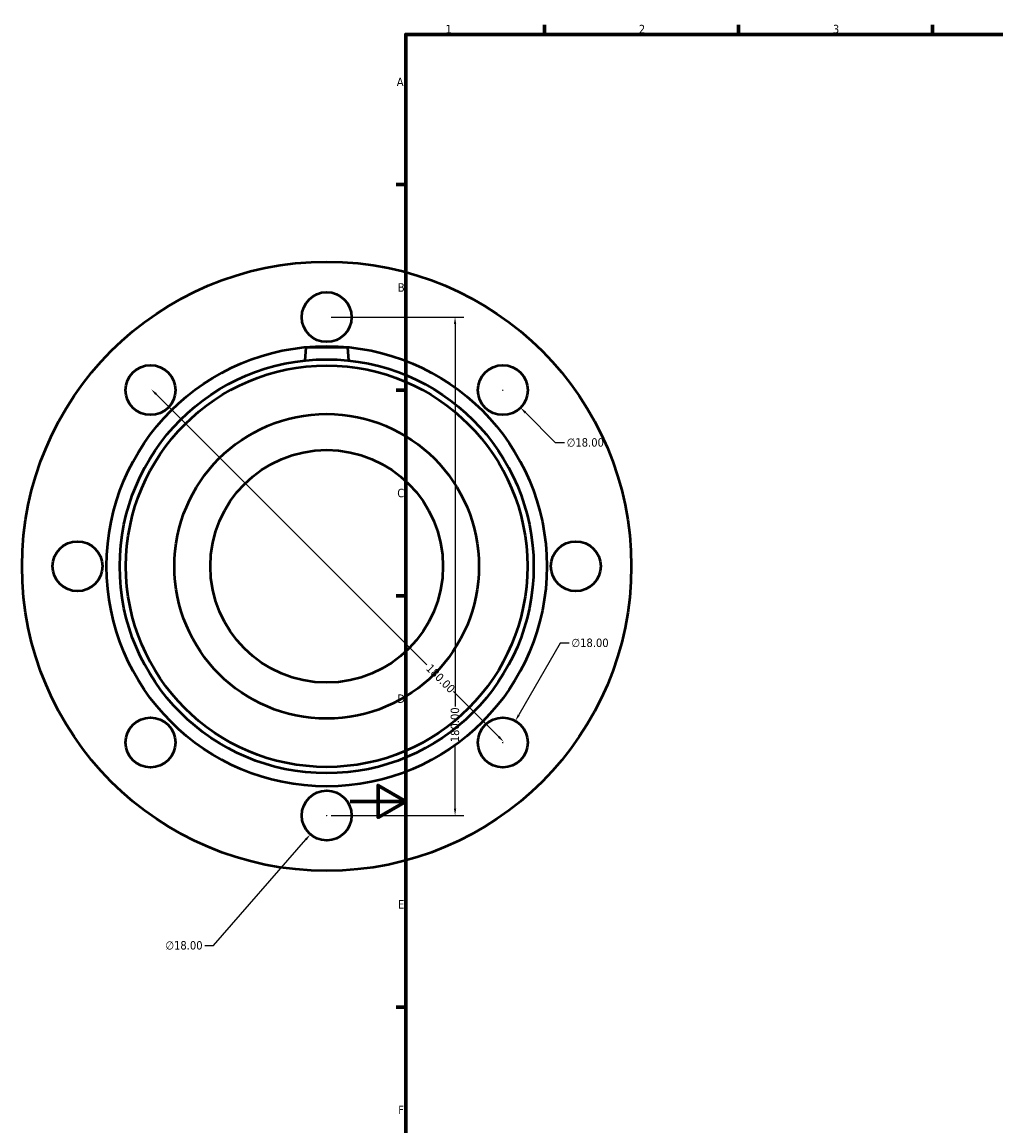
# Model space of a CAD drawing. Header units: millimetres. Extents: x -119 to 1111, y -665 to 1025.
# Tile 4 of 7: x -119 to 233, y 180 to 578. Entities that reach past the tile are written whole.
import ezdxf

# ---------------------------------------------------------------- set-up
doc = ezdxf.new("R2010")
doc.units = ezdxf.units.MM
for name, color, linetype, lineweight in [('Border (ANSI)', 7, 'Continuous', 70), ('Dimension (ANSI)', 7, 'Continuous', 25), ('Visible (ANSI)', 7, 'Continuous', 50)]:
    doc.layers.add(name, color=color, linetype=linetype, lineweight=lineweight)
doc.styles.add('Note Text (ANSI)', font='tahoma.ttf')
doc.dimstyles.new('Default - mm (ANSI)', dxfattribs={"dimtxt": 3.048, "dimasz": 2.5, "dimexe": 3.175, "dimexo": 1.6002, "dimgap": 0.8, "dimtad": 0, "dimtoh": 1, "dimrnd": 1e-08, "dimzin": 4, "dimdsep": 46, "dimtxsty": 'Note Text (ANSI)', "dimcen": 0.09, "dimdle": 10, "dimclrd": 256, "dimclre": 256, "dimclrt": 256, "dimadec": 1, "dimazin": 1, "dimtfac": 1, "dimtofl": 0, "dimtmove": 0, "dimatfit": 3, "dimfxl": 1, "dimtolj": 1, "dimtzin": 4, "dimlwd": -1, "dimlwe": -1, "dimarcsym": 0})

# ---------------------------------------------------------------- blocks, each defined once
blk = doc.blocks.new('Borders Default Border')
at = {"layer": 'Border (ANSI)'}
for p, q in [((70.08, 574), (70.08, 577.45)), ((140.17, 574), (140.17, 577.45)), ((210.25, 574), (210.25, 577.45)), ((20, 519.75), (16.55, 519.75)), ((20, 445.5), (16.55, 445.5)), ((20, 371.25), (16.55, 371.25)), ((20, 222.75), (16.55, 222.75))]:
    blk.add_line(p, q, dxfattribs=at)
at = {"layer": 'Border (ANSI)', "flags": 128}
for points in [[(20, 20), (20, 574), (821, 574), (821, 20), (20, 20)], [(0, 297), (20, 297), (10, 302.77), (10, 291.23), (20, 297)]]:
    blk.add_lwpolyline(points, dxfattribs=at)
at = {"layer": 'Border (ANSI)', "char_height": 3.05, "attachment_point": 7, "style": 'Note Text (ANSI)'}
for s, insert in [('1', (34.35, 574.4)), ('2', (104.2, 574.4)), ('3', (174.26, 574.34)), ('A', (16.78, 555.35)), ('B', (17.15, 481.1)), ('C', (16.95, 406.8)), ('D', (16.96, 332.6)), ('E', (17.21, 258.35)), ('F', (17.29, 184.1))]:
    blk.add_mtext(s, dxfattribs=dict(at, insert=insert))
blk = doc.blocks.new('*D8')
at = {"layer": 'Defpoints', "color": 0, "transparency": 16777216}
for p in [(-72.18, 445.57), (55.1, 318.29), (55.38, 318.57)]:
    blk.add_point(p, dxfattribs=at)
at = {"layer": 'Dimension (ANSI)', "transparency": 16777216}
for p, q in [((-70.13, 444.08), (27.57, 346.39)), ((53.62, 320.34), (37.24, 336.72))]:
    blk.add_line(p, q, dxfattribs=at)
for points in [[(-69.83, 444.38), (-70.42, 443.79), (-71.9, 445.85)], [(53.91, 320.64), (53.32, 320.05), (55.38, 318.57)]]:
    blk.add_solid(points, dxfattribs=at)
at = {"layer": 'Dimension (ANSI)', "transparency": 16777216, "insert": (29.26, 346.95), "char_height": 3.048, "attachment_point": 1, "rotation": 315, "style": 'Note Text (ANSI)'}
blk.add_mtext('\\A1;180.00', dxfattribs=at)
blk = doc.blocks.new('*D9')
at = {"layer": 'Defpoints', "color": 0, "transparency": 16777216}
for p in [(-8.54, 471.93), (-8.54, 291.93), (37.82, 291.93)]:
    blk.add_point(p, dxfattribs=at)
at = {"layer": 'Dimension (ANSI)', "transparency": 16777216}
for p, q in [((-6.94, 471.93), (41, 471.93)), ((37.82, 469.43), (37.82, 331.27)), ((37.82, 294.43), (37.82, 317.59)), ((-6.94, 291.93), (41, 291.93))]:
    blk.add_line(p, q, dxfattribs=at)
for points in [[(37.41, 469.43), (38.24, 469.43), (37.82, 471.93)], [(37.41, 294.43), (38.24, 294.43), (37.82, 291.93)]]:
    blk.add_solid(points, dxfattribs=at)
at = {"layer": 'Dimension (ANSI)', "transparency": 16777216, "insert": (36.23, 318.39), "char_height": 3.048, "attachment_point": 1, "rotation": 90, "style": 'Note Text (ANSI)'}
blk.add_mtext('\\A1;180.00', dxfattribs=at)
blk = doc.blocks.new('*D16')
at = {"layer": 'Defpoints', "color": 0, "transparency": 16777216}
for p in [(48.73, 451.93), (61.46, 439.2)]:
    blk.add_point(p, dxfattribs=at)
at = {"layer": 'Dimension (ANSI)', "transparency": 16777216}
for p, q in [((55.01, 445.57), (55.19, 445.57)), ((55.1, 445.48), (55.1, 445.66)), ((74.12, 426.54), (63.23, 437.44)), ((77.34, 426.54), (74.12, 426.54))]:
    blk.add_line(p, q, dxfattribs=at)
blk.add_solid([(63.52, 437.73), (62.94, 437.14), (61.46, 439.2)], dxfattribs=at)
at = {"layer": 'Dimension (ANSI)', "transparency": 16777216, "insert": (78.14, 428.18), "char_height": 3.048, "attachment_point": 1, "style": 'Note Text (ANSI)'}
blk.add_mtext('\\A1;∅18.00', dxfattribs=at)
blk = doc.blocks.new('*D17')
at = {"layer": 'Defpoints', "color": 0, "transparency": 16777216}
for p in [(59.6, 326.08), (50.6, 310.49)]:
    blk.add_point(p, dxfattribs=at)
at = {"layer": 'Dimension (ANSI)', "transparency": 16777216}
for p, q in [((75.83, 354.19), (60.85, 328.25)), ((79.05, 354.19), (75.83, 354.19)), ((55.01, 318.29), (55.19, 318.29)), ((55.1, 318.2), (55.1, 318.38))]:
    blk.add_line(p, q, dxfattribs=at)
blk.add_solid([(60.49, 328.46), (61.21, 328.04), (59.6, 326.08)], dxfattribs=at)
at = {"layer": 'Dimension (ANSI)', "transparency": 16777216, "insert": (79.85, 355.83), "char_height": 3.048, "attachment_point": 1, "style": 'Note Text (ANSI)'}
blk.add_mtext('\\A1;∅18.00', dxfattribs=at)
blk = doc.blocks.new('*D18')
at = {"layer": 'Defpoints', "color": 0, "transparency": 16777216}
for p in [(-2.64, 298.72), (-14.44, 285.13)]:
    blk.add_point(p, dxfattribs=at)
at = {"layer": 'Dimension (ANSI)', "transparency": 16777216}
for p, q in [((-8.63, 291.93), (-8.45, 291.93)), ((-8.54, 291.84), (-8.54, 292.02)), ((-49.38, 244.93), (-16.08, 283.25)), ((-52.6, 244.93), (-49.38, 244.93))]:
    blk.add_line(p, q, dxfattribs=at)
blk.add_solid([(-16.4, 283.52), (-15.77, 282.97), (-14.44, 285.13)], dxfattribs=at)
at = {"layer": 'Dimension (ANSI)', "transparency": 16777216, "insert": (-66.79, 246.58), "char_height": 3.048, "attachment_point": 1, "style": 'Note Text (ANSI)'}
blk.add_mtext('\\A1;∅18.00', dxfattribs=at)

msp = doc.modelspace()

# ---------------------------------------------------------------- linework, layer by layer
at = {"layer": 'Visible (ANSI)'}
for p, q in [((-16.0415, 460.9274), (-16.4518, 456.2375)), ((-1.0415, 460.9274), (-16.0415, 460.9274)), ((-1.0415, 460.9274), (-0.6312, 456.2375))]:
    msp.add_line(p, q, dxfattribs=at)
for centre, radius in [((-8.5415, 381.9274), 110), ((-8.5415, 471.9274), 9), ((-8.5415, 381.9274), 79.5), ((-8.5415, 381.9274), 74.73), ((-72.1811, 445.567), 9), ((55.0982, 445.567), 9), ((-8.5415, 381.9274), 72.4881), ((-8.5415, 381.9274), 55), ((-8.5415, 381.9274), 42), ((-98.5415, 381.9274), 9), ((81.4585, 381.9274), 9), ((-72.1811, 318.2878), 9), ((55.0982, 318.2878), 9), ((-8.5415, 291.9274), 9)]:
    msp.add_circle(centre, radius, dxfattribs=at)

# ---------------------------------------------------------------- block references
msp.add_blockref('Borders Default Border', (0, 0))

# ---------------------------------------------------------------- dimensions: what is measured, and where the dimension line sits
at = {"layer": 'Dimension (ANSI)'}
for base, p1, p2, angle, override, picture, middle in [((37.823, 291.9274), (-8.5415, 471.9274), (-8.5415, 291.9274), 90, {"dimtoh": 0, "dimdec": 2, "dimtp": 0, "dimtm": 0, "dimtdec": 2, "dimatfit": 1}, '*D9', (37.823, 324.4274)), ((55.3832, 318.5728), (-72.1811, 445.567), (55.0982, 318.2878), 135, {"dimtoh": 0, "dimdec": 2, "dimse1": 1, "dimse2": 1, "dimtp": 0, "dimtm": 0, "dimtdec": 2, "dimatfit": 1}, '*D8', (32.4022, 341.5537))]:
    dim = msp.add_linear_dim(base=base, p1=p1, p2=p2, angle=angle, dimstyle='Default - mm (ANSI)', override=override, dxfattribs=at)
    dim.commit()
    dim.dimension.update_dxf_attribs({"geometry": picture, "text_midpoint": middle, "dimtype": 160})
for p1, p2, picture, middle in [((48.7342, 451.9309), (61.4621, 439.203), '*D16', (84.8389, 426.5434)), ((50.5982, 310.4935), (59.5982, 326.082), '*D17', (86.5441, 354.1912)), ((-2.6382, 298.7209), (-14.4447, 285.1339), '*D18', (-60.0941, 244.9336))]:
    dim = msp.add_diameter_dim_2p(p1=p1, p2=p2, dimstyle='Default - mm (ANSI)', override={"dimtih": 1, "dimdec": 2, "dimlfac": 1, "dimtp": 0, "dimtm": 0, "dimtdec": 2}, dxfattribs=at)
    dim.commit()
    dim.dimension.update_dxf_attribs({"geometry": picture, "text_midpoint": middle, "dimtype": 163})

doc.saveas('drawing.dxf')
